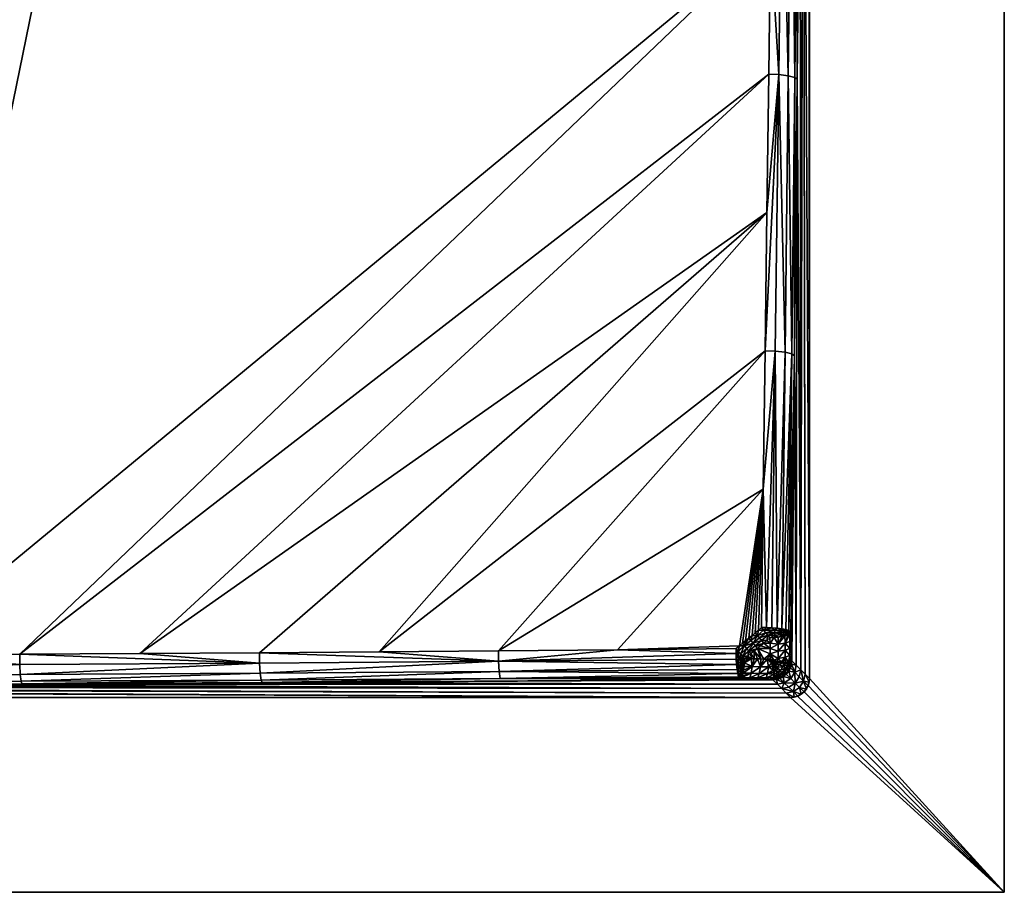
# Model space of a CAD drawing. Header units: millimetres. Extents: x -305 to 305, y -305 to 305.
# Tile 10 of 16: x 175 to 305, y -305 to -189. Entities that reach past the tile are written whole.
import ezdxf

# ---------------------------------------------------------------- set-up
doc = ezdxf.new("R2010")
doc.units = ezdxf.units.MM
doc.header["$MEASUREMENT"] = 0
doc.layers.add('Default', color=7, linetype='Continuous', true_color=0x000000)

msp = doc.modelspace()

# ---------------------------------------------------------------- linework, layer by layer
at = {"layer": 'Default', "color": 18, "true_color": 0x000000}
for points in [[(305.03, 305.49, 29.84), (-304.97, 305.49, 29.84), (-304.97, -304.51, 29.84), (305.03, -304.51, 29.84)], [(279.33, -276.31, 19.84), (279.33, 277.29, 19.84), (305.03, 305.49, 19.84), (305.03, -304.51, 19.84)], [(305.03, -304.51, 29.84), (305.03, -304.51, 19.84), (305.03, 305.49, 19.84), (305.03, 305.49, 29.84)], [(279.33, -276.31, 14.84), (278.48, -122.64, 0.54), (279.07, 277.03, 10.47)], [(279.33, -276.31, 14.84), (279.07, 277.03, 10.47), (279.33, 277.29, 14.84)], [(279.33, -276.31, 14.84), (279.33, 277.29, 14.84), (279.33, 277.29, 16.07)], [(279.33, -276.31, 14.84), (279.33, 277.29, 16.07), (279.33, -276.31, 16.09)], [(279.33, 277.29, 17.33), (279.33, -276.31, 16.09), (279.33, 277.29, 16.07)], [(279.33, -276.31, 17.34), (279.33, -276.31, 16.09), (279.33, 277.29, 17.33)], [(279.33, -276.31, 19.84), (279.33, 277.29, 18.58), (279.33, 277.29, 19.84)], [(279.33, -276.31, 17.34), (279.33, 277.29, 18.58), (279.33, -276.31, 18.58)], [(279.33, -276.31, 19.84), (279.33, -276.31, 18.58), (279.33, 277.29, 18.58)], [(279.33, 277.29, 17.33), (279.33, 277.29, 18.58), (279.33, -276.31, 17.34)], [(278.75, -275.73, 5.09), (278.48, -123.48, 0.51), (278.48, -122.64, 0.54)], [(279.33, -276.31, 14.84), (278.75, -275.73, 5.09), (278.48, -122.64, 0.54)], [(278.09, -160.79, -6), (278.47, -124.32, 0.4), (278.16, -275.15, -4.73)], [(278.75, -275.73, 5.09), (278.16, -275.15, -4.73), (278.47, -124.32, 0.4)], [(278.48, -123.48, 0.51), (278.75, -275.73, 5.09), (278.47, -124.32, 0.4)], [(138.11, -158.8, -15.12), (206.83, -138.16, -8.73), (144.18, -191.95, -7.17)], [(206.83, -138.16, -8.73), (160.66, -182.32, -6.67), (144.18, -191.95, -7.17)], [(275.71, -160.16, -8.65), (275.26, -196.64, -15.04), (274.18, -178.36, -11.96)], [(276.52, -196.79, -14.45), (275.26, -196.64, -15.04), (275.71, -160.16, -8.65)], [(275.71, -160.16, -8.65), (276.94, -160.31, -8.05), (276.52, -196.79, -14.45)], [(277.39, -197.02, -13.47), (276.52, -196.79, -14.45), (276.94, -160.31, -8.05)], [(276.94, -160.31, -8.05), (277.78, -160.54, -7.08), (277.39, -197.02, -13.47)], [(277.71, -197.27, -12.37), (277.39, -197.02, -13.47), (277.78, -160.54, -7.08)], [(277.78, -160.54, -7.08), (278.09, -160.79, -6), (277.71, -197.27, -12.37)], [(278.16, -275.15, -4.73), (277.71, -197.27, -12.37), (278.09, -160.79, -6)], [(163.66, -182.24, -6.51), (179.79, -173.04, -5.99), (159.27, -273.2, -17.13)], [(159.27, -273.2, -17.13), (179.79, -173.04, -5.99), (274.18, -178.36, -11.96)], [(159.27, -273.2, -17.13), (274.18, -178.36, -11.96), (175.11, -273.11, -18.24)], [(274.18, -178.36, -11.96), (273.94, -196.6, -15.14), (175.11, -273.11, -18.24)], [(274.18, -178.36, -11.96), (275.26, -196.64, -15.04), (273.94, -196.6, -15.14)], [(273.94, -196.6, -15.14), (190.93, -273.02, -19.46), (175.11, -273.11, -18.24)], [(273.71, -214.85, -18.31), (190.93, -273.02, -19.46), (273.94, -196.6, -15.14)], [(273.47, -233.09, -21.48), (273.71, -214.85, -18.31), (275.26, -196.64, -15.04)], [(275.26, -196.64, -15.04), (274.8, -233.12, -21.4), (273.47, -233.09, -21.48)], [(273.94, -196.6, -15.14), (275.26, -196.64, -15.04), (273.71, -214.85, -18.31)], [(276.1, -233.27, -20.82), (274.8, -233.12, -21.4), (275.26, -196.64, -15.04)], [(275.26, -196.64, -15.04), (276.52, -196.79, -14.45), (276.1, -233.27, -20.82)], [(277, -233.5, -19.83), (276.1, -233.27, -20.82), (276.52, -196.79, -14.45)], [(276.52, -196.79, -14.45), (277.39, -197.02, -13.47), (277, -233.5, -19.83)], [(277.33, -233.76, -18.72), (277, -233.5, -19.83), (277.39, -197.02, -13.47)], [(277.39, -197.02, -13.47), (277.71, -197.27, -12.37), (277.33, -233.76, -18.72)], [(277.33, -233.76, -18.72), (277.71, -197.27, -12.37), (277.58, -274.56, -14.53)], [(277.58, -274.56, -14.53), (277.71, -197.27, -12.37), (278.16, -275.15, -4.73)], [(273.71, -214.85, -18.31), (206.74, -272.91, -20.79), (190.93, -273.02, -19.46)], [(273.71, -214.85, -18.31), (222.52, -272.8, -22.27), (206.74, -272.91, -20.79)], [(222.52, -272.8, -22.27), (273.71, -214.85, -18.31), (273.47, -233.09, -21.48)], [(238.27, -272.67, -23.91), (222.52, -272.8, -22.27), (273.47, -233.09, -21.48)], [(273.23, -251.34, -24.63), (238.27, -272.67, -23.91), (273.47, -233.09, -21.48)], [(273.47, -233.09, -21.48), (274.8, -233.12, -21.4), (273.23, -251.34, -24.63)], [(273.65, -269.59, -27.82), (273.23, -251.34, -24.63), (274.8, -233.12, -21.4)], [(274.35, -269.61, -27.74), (273.65, -269.59, -27.82), (274.8, -233.12, -21.4)], [(275.05, -269.67, -27.52), (274.35, -269.61, -27.74), (274.8, -233.12, -21.4)], [(274.8, -233.12, -21.4), (276.1, -233.27, -20.82), (275.05, -269.67, -27.52)], [(275.05, -269.67, -27.52), (276.1, -233.27, -20.82), (275.69, -269.75, -27.17)], [(275.69, -269.75, -27.17), (276.1, -233.27, -20.82), (277, -233.5, -19.83)], [(277, -233.5, -19.83), (276.22, -269.86, -26.71), (275.69, -269.75, -27.17)], [(277, -233.5, -19.83), (276.61, -269.99, -26.17), (276.22, -269.86, -26.71)], [(276.61, -269.99, -26.17), (277, -233.5, -19.83), (277.33, -233.76, -18.72)], [(277.33, -233.76, -18.72), (276.85, -270.12, -25.6), (276.61, -269.99, -26.17)], [(277.33, -233.76, -18.72), (276.95, -270.25, -25.04), (276.85, -270.12, -25.6)], [(276.95, -270.25, -25.04), (277.33, -233.76, -18.72), (276.96, -271.18, -24.86)], [(276.96, -271.18, -24.86), (277.33, -233.76, -18.72), (276.97, -272.11, -24.69)], [(276.98, -273.04, -24.51), (276.97, -272.11, -24.69), (277.33, -233.76, -18.72)], [(277.33, -233.76, -18.72), (276.99, -273.98, -24.34), (276.98, -273.04, -24.51)], [(277.58, -274.56, -14.53), (276.99, -273.98, -24.34), (277.33, -233.76, -18.72)], [(273.23, -251.34, -24.63), (253.98, -272.52, -25.74), (238.27, -272.67, -23.91)], [(273.23, -251.34, -24.63), (270.07, -272.02, -27.79), (253.98, -272.52, -25.74)], [(273.23, -251.34, -24.63), (270.49, -271.67, -27.79), (270.07, -272.02, -27.79)], [(270.9, -271.32, -27.79), (270.49, -271.67, -27.79), (273.23, -251.34, -24.63)], [(273.23, -251.34, -24.63), (271.32, -270.98, -27.79), (270.9, -271.32, -27.79)], [(271.74, -270.63, -27.79), (271.32, -270.98, -27.79), (273.23, -251.34, -24.63)], [(272.16, -270.28, -27.79), (271.74, -270.63, -27.79), (273.23, -251.34, -24.63)], [(273.23, -251.34, -24.63), (272.58, -269.94, -27.78), (272.16, -270.28, -27.79)], [(272.99, -269.59, -27.78), (272.58, -269.94, -27.78), (273.23, -251.34, -24.63)], [(272.99, -269.59, -27.78), (273.23, -251.34, -24.63), (273.65, -269.59, -27.82)], [(272.44, -270.62, -27.86), (272.16, -270.28, -27.79), (272.58, -269.94, -27.78)], [(272.58, -269.94, -27.78), (273.27, -269.92, -27.86), (272.44, -270.62, -27.86)], [(272.44, -270.62, -27.86), (273.27, -269.92, -27.86), (273.56, -270.27, -27.88)], [(273.27, -269.92, -27.86), (272.58, -269.94, -27.78), (272.99, -269.59, -27.78)], [(273.27, -269.92, -27.86), (272.99, -269.59, -27.78), (273.65, -269.59, -27.82)], [(273.65, -269.59, -27.82), (274.35, -269.61, -27.74), (273.27, -269.92, -27.86)], [(273.27, -269.92, -27.86), (274.35, -269.61, -27.74), (274.75, -269.95, -27.67)], [(273.27, -269.92, -27.86), (274.75, -269.95, -27.67), (273.56, -270.27, -27.88)], [(274.75, -270.27, -27.68), (273.56, -270.27, -27.88), (274.75, -269.95, -27.67)], [(273.84, -270.61, -27.85), (273.56, -270.27, -27.88), (274.75, -270.27, -27.68)], [(274.75, -270.27, -27.68), (274.75, -270.59, -27.67), (273.84, -270.61, -27.85)], [(274.75, -269.95, -27.67), (274.35, -269.61, -27.74), (275.05, -269.67, -27.52)], [(274.75, -269.95, -27.67), (275.05, -269.67, -27.52), (275.88, -270.01, -27.05)], [(274.75, -269.95, -27.67), (275.88, -270.01, -27.05), (275.88, -270.26, -27.06)], [(275.88, -270.26, -27.06), (274.75, -270.27, -27.68), (274.75, -269.95, -27.67)], [(275.88, -270.51, -27.05), (274.75, -270.27, -27.68), (275.88, -270.26, -27.06)], [(274.75, -270.27, -27.68), (275.88, -270.51, -27.05), (274.75, -270.59, -27.67)], [(275.05, -269.67, -27.52), (275.69, -269.75, -27.17), (275.88, -270.01, -27.05)], [(275.88, -270.01, -27.05), (275.69, -269.75, -27.17), (276.22, -269.86, -26.71)], [(275.88, -270.01, -27.05), (276.22, -269.86, -26.71), (276.66, -270.12, -26.1)], [(276.66, -270.26, -26.1), (275.88, -270.26, -27.06), (275.88, -270.01, -27.05)], [(275.88, -270.01, -27.05), (276.66, -270.12, -26.1), (276.66, -270.26, -26.1)], [(276.66, -270.4, -26.1), (275.88, -270.26, -27.06), (276.66, -270.26, -26.1)], [(275.88, -270.26, -27.06), (276.66, -270.4, -26.1), (275.88, -270.51, -27.05)], [(276.61, -269.99, -26.17), (276.66, -270.12, -26.1), (276.22, -269.86, -26.71)], [(276.61, -269.99, -26.17), (276.85, -270.12, -25.6), (276.66, -270.12, -26.1)], [(276.66, -270.12, -26.1), (276.95, -270.25, -25.04), (276.66, -270.26, -26.1)], [(276.66, -270.12, -26.1), (276.85, -270.12, -25.6), (276.95, -270.25, -25.04)], [(276.66, -270.26, -26.1), (276.95, -270.25, -25.04), (276.66, -270.4, -26.1)], [(276.66, -270.4, -26.1), (276.95, -270.25, -25.04), (276.88, -270.36, -25.5)], [(276.95, -270.25, -25.04), (276.96, -271.18, -24.86), (276.88, -270.36, -25.5)], [(270.76, -272.01, -27.86), (270.49, -271.67, -27.79), (270.9, -271.32, -27.79)], [(271.32, -270.98, -27.79), (271.6, -271.31, -27.86), (270.76, -272.01, -27.86)], [(270.76, -272.01, -27.86), (270.9, -271.32, -27.79), (271.32, -270.98, -27.79)], [(270.76, -272.01, -27.86), (271.6, -271.31, -27.86), (271.88, -271.66, -27.88)], [(271.32, -270.98, -27.79), (271.74, -270.63, -27.79), (271.6, -271.31, -27.86)], [(271.74, -270.63, -27.79), (272.44, -270.62, -27.86), (271.6, -271.31, -27.86)], [(271.88, -271.66, -27.88), (271.6, -271.31, -27.86), (272.44, -270.62, -27.86)], [(272.44, -270.62, -27.86), (271.74, -270.63, -27.79), (272.16, -270.28, -27.79)], [(272.44, -270.62, -27.86), (272.72, -270.96, -27.88), (271.88, -271.66, -27.88)], [(271.88, -271.66, -27.88), (272.72, -270.96, -27.88), (273, -271.3, -27.85)], [(273, -271.3, -27.85), (272.16, -272, -27.85), (271.88, -271.66, -27.88)], [(272.16, -272, -27.85), (273, -271.3, -27.85), (273.28, -271.64, -27.77)], [(273.56, -270.27, -27.88), (272.72, -270.96, -27.88), (272.44, -270.62, -27.86)], [(272.72, -270.96, -27.88), (273.56, -270.27, -27.88), (273.84, -270.61, -27.85)], [(273.84, -270.61, -27.85), (273, -271.3, -27.85), (272.72, -270.96, -27.88)], [(273.7, -271.29, -27.77), (273, -271.3, -27.85), (273.84, -270.61, -27.85)], [(273.28, -271.64, -27.77), (273, -271.3, -27.85), (273.7, -271.29, -27.77)], [(273.7, -271.29, -27.77), (274.12, -271.64, -27.64), (273.28, -271.64, -27.77)], [(273.84, -270.61, -27.85), (274.11, -270.94, -27.77), (273.7, -271.29, -27.77)], [(274.12, -271.64, -27.64), (273.7, -271.29, -27.77), (274.11, -270.94, -27.77)], [(274.11, -270.94, -27.77), (273.84, -270.61, -27.85), (274.75, -270.59, -27.67)], [(274.75, -270.59, -27.67), (274.64, -270.91, -27.66), (274.11, -270.94, -27.77)], [(274.11, -270.94, -27.77), (274.64, -270.91, -27.66), (274.12, -271.64, -27.64)], [(275.18, -271.79, -27.28), (274.12, -271.64, -27.64), (274.64, -270.91, -27.66)], [(275.17, -270.86, -27.46), (274.64, -270.91, -27.66), (274.75, -270.59, -27.67)], [(275.18, -271.79, -27.28), (274.64, -270.91, -27.66), (275.17, -270.86, -27.46)], [(275.17, -270.86, -27.46), (274.75, -270.59, -27.67), (275.88, -270.51, -27.05)], [(275.17, -270.86, -27.46), (275.88, -270.51, -27.05), (275.66, -270.78, -27.18)], [(275.18, -271.79, -27.28), (275.17, -270.86, -27.46), (275.66, -270.78, -27.18)], [(275.18, -271.79, -27.28), (275.66, -270.78, -27.18), (276.09, -270.69, -26.83)], [(276.09, -270.69, -26.83), (276.1, -271.63, -26.66), (275.18, -271.79, -27.28)], [(276.09, -270.69, -26.83), (275.66, -270.78, -27.18), (275.88, -270.51, -27.05)], [(276.45, -270.59, -26.42), (275.88, -270.51, -27.05), (276.66, -270.4, -26.1)], [(275.88, -270.51, -27.05), (276.45, -270.59, -26.42), (276.09, -270.69, -26.83)], [(276.45, -270.59, -26.42), (276.1, -271.63, -26.66), (276.09, -270.69, -26.83)], [(276.71, -270.48, -25.97), (276.72, -271.41, -25.79), (276.1, -271.63, -26.66)], [(276.1, -271.63, -26.66), (276.45, -270.59, -26.42), (276.71, -270.48, -25.97)], [(276.1, -271.63, -26.66), (276.72, -271.41, -25.79), (276.73, -272.34, -25.62)], [(276.71, -270.48, -25.97), (276.45, -270.59, -26.42), (276.66, -270.4, -26.1)], [(276.66, -270.4, -26.1), (276.88, -270.36, -25.5), (276.71, -270.48, -25.97)], [(276.71, -270.48, -25.97), (276.88, -270.36, -25.5), (276.72, -271.41, -25.79)], [(276.88, -270.36, -25.5), (276.96, -271.18, -24.86), (276.72, -271.41, -25.79)], [(276.73, -272.34, -25.62), (276.72, -271.41, -25.79), (276.96, -271.18, -24.86)], [(276.96, -271.18, -24.86), (276.97, -272.11, -24.69), (276.73, -272.34, -25.62)], [(206.74, -272.91, -20.79), (222.52, -272.8, -22.27), (238.28, -274.03, -23.87)], [(238.28, -274.03, -23.87), (222.52, -272.8, -22.27), (238.27, -272.67, -23.91)], [(238.27, -272.67, -23.91), (253.98, -272.52, -25.74), (238.28, -274.03, -23.87)], [(253.98, -272.52, -25.74), (269.64, -273.03, -27.84), (238.28, -274.03, -23.87)], [(270.07, -272.02, -27.79), (269.65, -272.37, -27.79), (253.98, -272.52, -25.74)], [(269.64, -273.03, -27.84), (253.98, -272.52, -25.74), (269.65, -272.37, -27.79)], [(269.65, -272.37, -27.79), (269.92, -272.7, -27.86), (269.64, -273.03, -27.84)], [(269.64, -273.03, -27.84), (269.92, -272.7, -27.86), (269.66, -273.75, -27.78)], [(269.92, -272.7, -27.86), (269.65, -272.37, -27.79), (270.07, -272.02, -27.79)], [(269.92, -272.7, -27.86), (269.92, -274.22, -27.68), (269.66, -273.75, -27.78)], [(270.76, -272.01, -27.86), (269.92, -272.7, -27.86), (270.07, -272.02, -27.79)], [(270.21, -273.04, -27.88), (269.92, -272.7, -27.86), (270.76, -272.01, -27.86)], [(269.92, -272.7, -27.86), (270.21, -273.04, -27.88), (269.92, -274.22, -27.68)], [(270.07, -272.02, -27.79), (270.49, -271.67, -27.79), (270.76, -272.01, -27.86)], [(270.76, -272.01, -27.86), (271.05, -272.35, -27.88), (270.21, -273.04, -27.88)], [(270.49, -273.38, -27.85), (270.21, -273.04, -27.88), (271.05, -272.35, -27.88)], [(271.05, -272.35, -27.88), (271.33, -272.69, -27.85), (270.49, -273.38, -27.85)], [(271.33, -272.69, -27.85), (271.18, -273.37, -27.77), (270.49, -273.38, -27.85)], [(271.88, -271.66, -27.88), (271.05, -272.35, -27.88), (270.76, -272.01, -27.86)], [(271.33, -272.69, -27.85), (271.05, -272.35, -27.88), (271.88, -271.66, -27.88)], [(271.18, -273.37, -27.77), (271.33, -272.69, -27.85), (271.6, -273.02, -27.77)], [(271.88, -271.66, -27.88), (272.16, -272, -27.85), (271.33, -272.69, -27.85)], [(271.33, -272.69, -27.85), (272.16, -272, -27.85), (272.44, -272.33, -27.77)], [(272.44, -272.33, -27.77), (272.02, -272.68, -27.77), (271.33, -272.69, -27.85)], [(271.6, -273.02, -27.77), (271.33, -272.69, -27.85), (272.02, -272.68, -27.77)], [(271.6, -273.02, -27.77), (272.02, -272.68, -27.77), (272.03, -273.73, -27.58)], [(272.02, -272.68, -27.77), (272.44, -272.33, -27.77), (272.88, -273.73, -27.44)], [(272.88, -273.73, -27.44), (272.45, -273.73, -27.51), (272.02, -272.68, -27.77)], [(272.03, -273.73, -27.58), (272.02, -272.68, -27.77), (272.45, -273.73, -27.51)], [(273.28, -271.64, -27.77), (272.86, -271.98, -27.77), (272.16, -272, -27.85)], [(272.44, -272.33, -27.77), (272.16, -272, -27.85), (272.86, -271.98, -27.77)], [(274.13, -272.34, -27.51), (272.44, -272.33, -27.77), (272.86, -271.98, -27.77)], [(274.14, -273.05, -27.38), (272.44, -272.33, -27.77), (274.13, -272.34, -27.51)], [(274.14, -273.05, -27.38), (273.3, -273.74, -27.38), (272.44, -272.33, -27.77)], [(272.88, -273.73, -27.44), (272.44, -272.33, -27.77), (273.3, -273.74, -27.38)], [(272.86, -271.98, -27.77), (273.28, -271.64, -27.77), (274.13, -272.34, -27.51)], [(274.13, -272.34, -27.51), (273.28, -271.64, -27.77), (274.12, -271.64, -27.64)], [(275.18, -271.79, -27.28), (274.13, -272.34, -27.51), (274.12, -271.64, -27.64)], [(274.13, -272.34, -27.51), (275.18, -271.79, -27.28), (275.19, -272.72, -27.11)], [(275.19, -272.72, -27.11), (274.14, -273.05, -27.38), (274.13, -272.34, -27.51)], [(274.14, -273.05, -27.38), (275.19, -272.72, -27.11), (275.2, -273.65, -26.94)], [(275.19, -272.72, -27.11), (275.18, -271.79, -27.28), (276.1, -271.63, -26.66)], [(276.1, -271.63, -26.66), (276.11, -272.56, -26.48), (275.19, -272.72, -27.11)], [(275.2, -273.65, -26.94), (275.19, -272.72, -27.11), (276.11, -272.56, -26.48)], [(276.11, -272.56, -26.48), (276.12, -273.49, -26.31), (275.2, -273.65, -26.94)], [(276.73, -272.34, -25.62), (276.11, -272.56, -26.48), (276.1, -271.63, -26.66)], [(276.11, -272.56, -26.48), (276.73, -272.34, -25.62), (276.74, -273.27, -25.44)], [(276.74, -273.27, -25.44), (276.12, -273.49, -26.31), (276.11, -272.56, -26.48)], [(276.73, -272.34, -25.62), (276.97, -272.11, -24.69), (276.98, -273.04, -24.51)], [(276.98, -273.04, -24.51), (276.74, -273.27, -25.44), (276.73, -272.34, -25.62)], [(175.12, -274.45, -18.17), (143.44, -274.61, -16.04), (159.27, -273.2, -17.13)], [(159.27, -273.2, -17.13), (175.11, -273.11, -18.24), (175.12, -274.45, -18.17)], [(175.11, -273.11, -18.24), (190.93, -273.02, -19.46), (206.75, -274.27, -20.74)], [(206.75, -274.27, -20.74), (175.12, -274.45, -18.17), (175.11, -273.11, -18.24)], [(206.75, -274.27, -20.74), (190.93, -273.02, -19.46), (206.74, -272.91, -20.79)], [(238.28, -274.03, -23.87), (206.75, -274.27, -20.74), (206.74, -272.91, -20.79)], [(206.83, -275.59, -20.16), (206.75, -274.27, -20.74), (238.28, -274.03, -23.87)], [(238.28, -274.03, -23.87), (238.37, -275.38, -23.3), (206.83, -275.59, -20.16)], [(269.64, -273.03, -27.84), (269.66, -273.75, -27.78), (238.28, -274.03, -23.87)], [(238.28, -274.03, -23.87), (269.66, -273.75, -27.78), (269.71, -274.46, -27.57)], [(269.71, -274.46, -27.57), (238.37, -275.38, -23.3), (238.28, -274.03, -23.87)], [(269.66, -273.75, -27.78), (269.92, -274.22, -27.68), (269.71, -274.46, -27.57)], [(269.92, -274.22, -27.68), (270.21, -273.04, -27.88), (270.2, -274.23, -27.69)], [(270.21, -273.04, -27.88), (270.49, -273.38, -27.85), (270.2, -274.23, -27.69)], [(270.48, -274.22, -27.68), (270.2, -274.23, -27.69), (270.49, -273.38, -27.85)], [(270.49, -273.38, -27.85), (270.76, -273.72, -27.77), (270.48, -274.22, -27.68)], [(270.48, -274.22, -27.68), (270.76, -273.72, -27.77), (270.73, -274.23, -27.64)], [(271.18, -273.37, -27.77), (270.76, -273.72, -27.77), (270.49, -273.38, -27.85)], [(270.73, -274.23, -27.64), (271.19, -273.72, -27.71), (271.61, -273.72, -27.64)], [(270.76, -273.72, -27.77), (271.19, -273.72, -27.71), (270.73, -274.23, -27.64)], [(271.61, -273.72, -27.64), (271.76, -274.74, -27.27), (270.73, -274.23, -27.64)], [(271.19, -273.72, -27.71), (270.76, -273.72, -27.77), (271.18, -273.37, -27.77)], [(271.61, -273.72, -27.64), (271.18, -273.37, -27.77), (271.6, -273.02, -27.77)], [(271.19, -273.72, -27.71), (271.18, -273.37, -27.77), (271.61, -273.72, -27.64)], [(271.6, -273.02, -27.77), (272.03, -273.73, -27.58), (271.61, -273.72, -27.64)], [(271.76, -274.74, -27.27), (271.61, -273.72, -27.64), (272.03, -273.73, -27.58)], [(271.76, -274.74, -27.27), (272.03, -273.73, -27.58), (272.45, -273.73, -27.51)], [(272.45, -273.73, -27.51), (272.84, -274.75, -27.1), (271.76, -274.74, -27.27)], [(272.88, -273.73, -27.44), (272.84, -274.75, -27.1), (272.45, -273.73, -27.51)], [(273.3, -273.74, -27.38), (272.84, -274.75, -27.1), (272.88, -273.73, -27.44)], [(273.72, -273.74, -27.31), (273.92, -274.76, -26.94), (272.84, -274.75, -27.1)], [(272.84, -274.75, -27.1), (273.3, -273.74, -27.38), (273.72, -273.74, -27.31)], [(273.72, -273.74, -27.31), (273.3, -273.74, -27.38), (274.14, -273.05, -27.38)], [(274.14, -273.75, -27.25), (273.72, -273.74, -27.31), (274.14, -273.05, -27.38)], [(273.92, -274.76, -26.94), (273.72, -273.74, -27.31), (274.3, -274.23, -27.1)], [(273.72, -273.74, -27.31), (274.14, -273.75, -27.25), (274.15, -273.76, -27.24)], [(273.72, -273.74, -27.31), (274.15, -273.76, -27.24), (274.3, -274.23, -27.1)], [(274.14, -273.75, -27.25), (274.14, -273.05, -27.38), (274.16, -273.75, -27.24)], [(274.14, -273.05, -27.38), (274.63, -273.89, -27.11), (274.16, -273.75, -27.24)], [(274.63, -273.89, -27.11), (274.14, -273.05, -27.38), (275.2, -273.65, -26.94)], [(274.16, -273.75, -27.24), (274.14, -273.75, -27.25), (274.16, -273.75, -27.24)], [(274.15, -273.76, -27.24), (274.14, -273.75, -27.25), (274.15, -273.76, -27.24)], [(274.15, -273.76, -27.24), (274.14, -273.75, -27.25), (274.15, -273.76, -27.24)], [(274.15, -273.76, -27.24), (274.15, -273.76, -27.24), (274.14, -273.75, -27.25)], [(274.16, -273.75, -27.24), (274.14, -273.75, -27.25), (274.16, -273.75, -27.24)], [(274.15, -273.76, -27.24), (274.14, -273.75, -27.25), (274.16, -273.75, -27.24)], [(274.15, -273.76, -27.24), (274.16, -273.75, -27.24), (274.54, -273.99, -27.12)], [(274.44, -274.09, -27.11), (274.37, -274.16, -27.11), (274.15, -273.76, -27.24)], [(274.15, -273.76, -27.24), (274.15, -273.76, -27.24), (274.44, -274.09, -27.11)], [(274.15, -273.76, -27.24), (274.3, -274.23, -27.1), (274.15, -273.76, -27.24)], [(274.37, -274.16, -27.11), (274.15, -273.76, -27.24), (274.15, -273.76, -27.24)], [(274.15, -273.76, -27.24), (274.37, -274.16, -27.11), (274.3, -274.23, -27.1)], [(274.54, -273.99, -27.12), (274.44, -274.09, -27.11), (274.15, -273.76, -27.24)], [(274.54, -273.99, -27.12), (274.16, -273.75, -27.24), (274.16, -273.75, -27.24)], [(274.16, -273.75, -27.24), (274.16, -273.75, -27.24), (274.63, -273.89, -27.11)], [(274.54, -273.99, -27.12), (274.16, -273.75, -27.24), (274.63, -273.89, -27.11)], [(274.43, -274.71, -26.88), (274.3, -274.23, -27.1), (274.37, -274.16, -27.11)], [(274.59, -274.58, -26.91), (274.37, -274.16, -27.11), (274.44, -274.09, -27.11)], [(274.37, -274.16, -27.11), (274.59, -274.58, -26.91), (274.43, -274.71, -26.88)], [(274.44, -274.09, -27.11), (274.54, -273.99, -27.12), (274.93, -274.23, -26.94)], [(274.44, -274.09, -27.11), (274.74, -274.43, -26.93), (274.59, -274.58, -26.91)], [(274.93, -274.23, -26.94), (274.74, -274.43, -26.93), (274.44, -274.09, -27.11)], [(274.54, -273.99, -27.12), (274.63, -273.89, -27.11), (275.12, -274.02, -26.91)], [(275.12, -274.02, -26.91), (274.93, -274.23, -26.94), (274.54, -273.99, -27.12)], [(274.63, -273.89, -27.11), (275.2, -273.65, -26.94), (275.12, -274.02, -26.91)], [(274.93, -274.23, -26.94), (275.12, -274.02, -26.91), (275.63, -274.13, -26.6)], [(275.63, -274.13, -26.6), (275.36, -274.48, -26.67), (274.93, -274.23, -26.94)], [(275.12, -274.02, -26.91), (275.2, -273.65, -26.94), (275.63, -274.13, -26.6)], [(276.12, -273.49, -26.31), (275.63, -274.13, -26.6), (275.2, -273.65, -26.94)], [(275.36, -274.48, -26.67), (275.63, -274.13, -26.6), (275.91, -274.17, -26.38)], [(275.63, -274.13, -26.6), (276.12, -273.49, -26.31), (275.91, -274.17, -26.38)], [(276.21, -274.18, -26.09), (275.91, -274.17, -26.38), (276.12, -273.49, -26.31)], [(276.74, -273.27, -25.44), (276.55, -274.17, -25.66), (276.12, -273.49, -26.31)], [(276.12, -273.49, -26.31), (276.55, -274.17, -25.66), (276.21, -274.18, -26.09)], [(276.74, -274.14, -25.32), (276.66, -274.45, -25.39), (276.45, -274.43, -25.73)], [(276.45, -274.43, -25.73), (276.55, -274.17, -25.66), (276.74, -274.14, -25.32)], [(276.55, -274.17, -25.66), (276.74, -273.27, -25.44), (276.74, -274.14, -25.32)], [(276.86, -274.52, -24.79), (276.66, -274.45, -25.39), (276.93, -274.05, -24.77)], [(276.93, -274.05, -24.77), (276.66, -274.45, -25.39), (276.74, -274.14, -25.32)], [(276.93, -274.05, -24.77), (276.74, -273.27, -25.44), (276.98, -273.04, -24.51)], [(276.74, -273.27, -25.44), (276.93, -274.05, -24.77), (276.74, -274.14, -25.32)], [(276.79, -274.84, -24.68), (276.86, -274.52, -24.79), (276.93, -274.05, -24.77)], [(276.93, -274.05, -24.77), (276.82, -274.82, -24.57), (276.79, -274.84, -24.68)], [(276.82, -274.82, -24.57), (276.99, -273.98, -24.34), (276.84, -274.81, -24.46)], [(276.93, -274.05, -24.77), (276.99, -273.98, -24.34), (276.82, -274.82, -24.57)], [(276.95, -274.43, -24.36), (276.84, -274.81, -24.46), (276.99, -273.98, -24.34)], [(276.93, -274.05, -24.77), (276.98, -273.04, -24.51), (276.99, -273.98, -24.34)], [(277.58, -274.56, -14.53), (276.95, -274.43, -24.36), (276.99, -273.98, -24.34)], [(143.49, -275.91, -15.45), (143.44, -274.61, -16.04), (175.12, -274.45, -18.17)], [(175.12, -274.45, -18.17), (175.18, -275.76, -17.59), (143.49, -275.91, -15.45)], [(175.18, -275.76, -17.59), (175.12, -274.45, -18.17), (206.75, -274.27, -20.74)], [(206.75, -274.27, -20.74), (206.83, -275.59, -20.16), (175.18, -275.76, -17.59)], [(206.95, -276.51, -19.15), (206.83, -275.59, -20.16), (238.37, -275.38, -23.3)], [(238.37, -275.38, -23.3), (238.52, -276.32, -22.28), (206.95, -276.51, -19.15)], [(238.37, -275.38, -23.3), (269.71, -274.46, -27.57), (269.78, -275.12, -27.22)], [(238.37, -275.38, -23.3), (269.78, -275.12, -27.22), (269.87, -275.67, -26.75)], [(269.87, -275.67, -26.75), (238.52, -276.32, -22.28), (238.37, -275.38, -23.3)], [(269.78, -275.12, -27.22), (269.71, -274.46, -27.57), (269.92, -274.22, -27.68)], [(269.92, -275.35, -27.06), (269.78, -275.12, -27.22), (269.92, -274.22, -27.68)], [(269.78, -275.12, -27.22), (269.92, -275.35, -27.06), (269.87, -275.67, -26.75)], [(269.97, -276.08, -26.2), (269.87, -275.67, -26.75), (269.92, -275.35, -27.06)], [(270.2, -275.36, -27.07), (269.92, -275.35, -27.06), (269.92, -274.22, -27.68)], [(269.92, -274.22, -27.68), (270.2, -274.23, -27.69), (270.2, -275.36, -27.07)], [(269.92, -275.35, -27.06), (270.2, -275.36, -27.07), (269.97, -276.08, -26.2)], [(270.2, -275.36, -27.07), (270.2, -276.14, -26.11), (269.97, -276.08, -26.2)], [(270.48, -274.22, -27.68), (270.48, -275.35, -27.06), (270.2, -275.36, -27.07)], [(270.2, -275.36, -27.07), (270.2, -274.23, -27.69), (270.48, -274.22, -27.68)], [(270.46, -275.95, -26.4), (270.2, -275.36, -27.07), (270.48, -275.35, -27.06)], [(270.46, -275.95, -26.4), (270.2, -276.14, -26.11), (270.2, -275.36, -27.07)], [(270.55, -275.61, -26.81), (270.46, -275.95, -26.4), (270.48, -275.35, -27.06)], [(270.62, -275.2, -27.16), (270.48, -275.35, -27.06), (270.48, -274.22, -27.68)], [(270.48, -274.22, -27.68), (270.69, -274.73, -27.44), (270.62, -275.2, -27.16)], [(270.69, -274.73, -27.44), (270.48, -274.22, -27.68), (270.73, -274.23, -27.64)], [(270.55, -275.61, -26.81), (270.48, -275.35, -27.06), (270.62, -275.2, -27.16)], [(271.76, -274.74, -27.27), (271.63, -275.62, -26.64), (270.55, -275.61, -26.81)], [(270.55, -275.61, -26.81), (270.62, -275.2, -27.16), (271.76, -274.74, -27.27)], [(270.62, -275.2, -27.16), (270.69, -274.73, -27.44), (271.76, -274.74, -27.27)], [(270.69, -274.73, -27.44), (270.73, -274.23, -27.64), (271.76, -274.74, -27.27)], [(271.63, -275.62, -26.64), (271.76, -274.74, -27.27), (272.84, -274.75, -27.1)], [(272.84, -274.75, -27.1), (272.7, -275.63, -26.47), (271.63, -275.62, -26.64)], [(272.7, -275.63, -26.47), (272.84, -274.75, -27.1), (273.92, -274.76, -26.94)], [(273.92, -274.76, -26.94), (273.78, -275.64, -26.3), (272.7, -275.63, -26.47)], [(273.78, -275.64, -26.3), (273.92, -274.76, -26.94), (274.54, -275.23, -26.55)], [(274.54, -275.23, -26.55), (274.59, -275.5, -26.32), (273.78, -275.64, -26.3)], [(274.3, -274.23, -27.1), (274.43, -274.71, -26.88), (273.92, -274.76, -26.94)], [(273.92, -274.76, -26.94), (274.43, -274.71, -26.88), (274.54, -275.23, -26.55)], [(274.54, -275.23, -26.55), (274.43, -274.71, -26.88), (274.59, -274.58, -26.91)], [(274.59, -274.58, -26.91), (274.8, -275.03, -26.63), (274.54, -275.23, -26.55)], [(274.8, -275.03, -26.63), (274.59, -275.5, -26.32), (274.54, -275.23, -26.55)], [(274.8, -275.03, -26.63), (274.59, -274.58, -26.91), (274.74, -274.43, -26.93)], [(274.62, -275.8, -26), (274.59, -275.5, -26.32), (274.8, -275.03, -26.63)], [(274.8, -275.03, -26.63), (275.03, -275.56, -26.15), (274.62, -275.8, -26)], [(274.74, -274.43, -26.93), (274.93, -274.23, -26.94), (275.36, -274.48, -26.67)], [(275.36, -274.48, -26.67), (275.05, -274.8, -26.67), (274.74, -274.43, -26.93)], [(274.74, -274.43, -26.93), (275.05, -274.8, -26.67), (274.8, -275.03, -26.63)], [(275.03, -275.56, -26.15), (274.8, -275.03, -26.63), (275.05, -274.8, -26.67)], [(275.05, -274.8, -26.67), (275.42, -275.25, -26.24), (275.03, -275.56, -26.15)], [(275.15, -275.9, -25.7), (275.03, -275.56, -26.15), (275.42, -275.25, -26.24)], [(275.05, -274.8, -26.67), (275.36, -274.48, -26.67), (275.87, -274.75, -26.23)], [(275.87, -274.75, -26.23), (275.42, -275.25, -26.24), (275.05, -274.8, -26.67)], [(275.42, -275.25, -26.24), (275.66, -275.54, -25.81), (275.15, -275.9, -25.7)], [(275.87, -274.75, -26.23), (275.36, -274.48, -26.67), (275.91, -274.17, -26.38)], [(275.42, -275.25, -26.24), (275.87, -274.75, -26.23), (276.2, -274.91, -25.82)], [(276.2, -274.91, -25.82), (275.66, -275.54, -25.81), (275.42, -275.25, -26.24)], [(275.66, -275.54, -25.81), (276.2, -274.91, -25.82), (276.41, -275.01, -25.46)], [(276.41, -275.01, -25.46), (275.8, -275.73, -25.43), (275.66, -275.54, -25.81)], [(276.41, -275.01, -25.46), (276.48, -275.39, -24.75), (275.8, -275.73, -25.43)], [(276.48, -275.39, -24.75), (276.18, -275.75, -24.71), (275.8, -275.73, -25.43)], [(275.87, -274.75, -26.23), (275.91, -274.17, -26.38), (276.21, -274.18, -26.09)], [(275.87, -274.75, -26.23), (276.21, -274.18, -26.09), (276.45, -274.43, -25.73)], [(275.87, -274.75, -26.23), (276.45, -274.43, -25.73), (276.2, -274.91, -25.82)], [(276.18, -275.75, -24.71), (276.48, -275.39, -24.75), (276.39, -275.55, -24.65)], [(276.2, -274.91, -25.82), (276.45, -274.43, -25.73), (276.66, -274.45, -25.39)], [(276.66, -274.45, -25.39), (276.41, -275.01, -25.46), (276.2, -274.91, -25.82)], [(276.55, -274.17, -25.66), (276.45, -274.43, -25.73), (276.21, -274.18, -26.09)], [(276.58, -275.34, -24.39), (276.84, -276.32, -14.68), (276.26, -275.74, -24.4)], [(276.43, -275.53, -24.47), (276.58, -275.34, -24.39), (276.26, -275.74, -24.4)], [(276.41, -275.54, -24.56), (276.39, -275.55, -24.65), (276.79, -274.84, -24.68)], [(276.71, -274.97, -24.78), (276.79, -274.84, -24.68), (276.39, -275.55, -24.65)], [(276.39, -275.55, -24.65), (276.48, -275.39, -24.75), (276.71, -274.97, -24.78)], [(276.41, -275.01, -25.46), (276.66, -274.45, -25.39), (276.71, -274.97, -24.78)], [(276.43, -275.53, -24.47), (276.41, -275.54, -24.56), (276.82, -274.82, -24.57)], [(276.79, -274.84, -24.68), (276.82, -274.82, -24.57), (276.41, -275.54, -24.56)], [(276.71, -274.97, -24.78), (276.48, -275.39, -24.75), (276.41, -275.01, -25.46)], [(276.84, -274.81, -24.46), (276.58, -275.34, -24.39), (276.43, -275.53, -24.47)], [(276.82, -274.82, -24.57), (276.84, -274.81, -24.46), (276.43, -275.53, -24.47)], [(276.58, -275.34, -24.39), (276.84, -274.81, -24.46), (276.81, -274.89, -24.38)], [(277.39, -275.48, -14.64), (276.58, -275.34, -24.39), (276.81, -274.89, -24.38)], [(277.39, -275.48, -14.64), (276.84, -276.32, -14.68), (276.58, -275.34, -24.39)], [(276.86, -274.52, -24.79), (276.71, -274.97, -24.78), (276.66, -274.45, -25.39)], [(276.71, -274.97, -24.78), (276.86, -274.52, -24.79), (276.79, -274.84, -24.68)], [(277.39, -275.48, -14.64), (276.81, -274.89, -24.38), (276.95, -274.43, -24.36)], [(276.84, -274.81, -24.46), (276.95, -274.43, -24.36), (276.81, -274.89, -24.38)], [(277.58, -274.56, -14.53), (277.39, -275.48, -14.64), (276.95, -274.43, -24.36)], [(277.39, -275.48, -14.64), (277.58, -274.56, -14.53), (278.16, -275.15, -4.73)], [(278.16, -275.15, -4.73), (277.98, -276.09, -4.7), (277.39, -275.48, -14.64)], [(278.55, -276.68, 5), (277.98, -276.09, -4.7), (278.16, -275.15, -4.73)], [(278.16, -275.15, -4.73), (278.75, -275.73, 5.09), (278.55, -276.68, 5)], [(143.58, -276.8, -14.44), (143.49, -275.91, -15.45), (175.18, -275.76, -17.59)], [(175.18, -275.76, -17.59), (175.28, -276.67, -16.58), (143.58, -276.8, -14.44)], [(143.67, -277.13, -13.31), (143.58, -276.8, -14.44), (175.28, -276.67, -16.58)], [(175.28, -276.67, -16.58), (175.39, -277, -15.44), (143.67, -277.13, -13.31)], [(175.28, -276.67, -16.58), (175.18, -275.76, -17.59), (206.83, -275.59, -20.16)], [(206.83, -275.59, -20.16), (206.95, -276.51, -19.15), (175.28, -276.67, -16.58)], [(175.39, -277, -15.44), (175.28, -276.67, -16.58), (206.95, -276.51, -19.15)], [(206.95, -276.51, -19.15), (207.08, -276.85, -18), (175.39, -277, -15.44)], [(206.95, -276.51, -19.15), (238.52, -276.32, -22.28), (207.08, -276.85, -18)], [(270.18, -276.43, -25.04), (207.08, -276.85, -18), (238.52, -276.32, -22.28)], [(207.08, -276.85, -18), (270.18, -276.43, -25.04), (270.72, -276.44, -24.95)], [(207.08, -276.85, -18), (271.26, -276.44, -24.87), (271.8, -276.45, -24.79)], [(270.72, -276.44, -24.95), (271.26, -276.44, -24.87), (207.08, -276.85, -18)], [(207.08, -276.85, -18), (272.34, -276.45, -24.7), (274.5, -276.47, -24.33)], [(207.08, -276.85, -18), (271.8, -276.45, -24.79), (272.34, -276.45, -24.7)], [(274.5, -276.47, -24.33), (275.08, -277.06, -14.53), (207.08, -276.85, -18)], [(269.87, -275.67, -26.75), (269.97, -276.08, -26.2), (238.52, -276.32, -22.28)], [(238.52, -276.32, -22.28), (269.97, -276.08, -26.2), (270.08, -276.33, -25.61)], [(238.52, -276.32, -22.28), (270.08, -276.33, -25.61), (270.18, -276.43, -25.04)], [(269.97, -276.08, -26.2), (270.2, -276.14, -26.11), (270.08, -276.33, -25.61)], [(270.2, -276.14, -26.11), (270.28, -276.36, -25.5), (270.08, -276.33, -25.61)], [(270.28, -276.36, -25.5), (270.18, -276.43, -25.04), (270.08, -276.33, -25.61)], [(270.28, -276.36, -25.5), (270.72, -276.44, -24.95), (270.18, -276.43, -25.04)], [(270.2, -276.14, -26.11), (270.46, -275.95, -26.4), (270.37, -276.2, -25.96)], [(270.28, -276.36, -25.5), (270.2, -276.14, -26.11), (270.37, -276.2, -25.96)], [(270.28, -276.36, -25.5), (270.37, -276.2, -25.96), (271.45, -276.21, -25.79)], [(270.28, -276.36, -25.5), (271.45, -276.21, -25.79), (270.72, -276.44, -24.95)], [(271.63, -275.62, -26.64), (271.45, -276.21, -25.79), (270.37, -276.2, -25.96)], [(270.37, -276.2, -25.96), (270.46, -275.95, -26.4), (271.63, -275.62, -26.64)], [(270.55, -275.61, -26.81), (271.63, -275.62, -26.64), (270.46, -275.95, -26.4)], [(271.26, -276.44, -24.87), (270.72, -276.44, -24.95), (271.45, -276.21, -25.79)], [(271.8, -276.45, -24.79), (271.26, -276.44, -24.87), (271.45, -276.21, -25.79)], [(271.45, -276.21, -25.79), (271.63, -275.62, -26.64), (272.7, -275.63, -26.47)], [(272.7, -275.63, -26.47), (272.52, -276.22, -25.62), (271.45, -276.21, -25.79)], [(272.52, -276.22, -25.62), (271.8, -276.45, -24.79), (271.45, -276.21, -25.79)], [(272.52, -276.22, -25.62), (272.34, -276.45, -24.7), (271.8, -276.45, -24.79)], [(272.34, -276.45, -24.7), (272.52, -276.22, -25.62), (272.88, -276.46, -24.62)], [(274.5, -276.47, -24.33), (272.34, -276.45, -24.7), (272.88, -276.46, -24.62)], [(272.52, -276.22, -25.62), (272.7, -275.63, -26.47), (273.78, -275.64, -26.3)], [(273.78, -275.64, -26.3), (273.6, -276.23, -25.45), (272.52, -276.22, -25.62)], [(272.52, -276.22, -25.62), (273.6, -276.23, -25.45), (272.88, -276.46, -24.62)], [(273.41, -276.46, -24.53), (272.88, -276.46, -24.62), (273.6, -276.23, -25.45)], [(272.88, -276.46, -24.62), (273.41, -276.46, -24.53), (274.5, -276.47, -24.33)], [(273.6, -276.23, -25.45), (273.95, -276.47, -24.45), (273.41, -276.46, -24.53)], [(274.5, -276.47, -24.33), (273.41, -276.46, -24.53), (273.95, -276.47, -24.45)], [(273.78, -275.64, -26.3), (274.62, -275.8, -26), (273.6, -276.23, -25.45)], [(274.62, -275.8, -26), (274.61, -276.14, -25.5), (273.6, -276.23, -25.45)], [(274.61, -276.14, -25.5), (274.58, -276.32, -25.09), (273.6, -276.23, -25.45)], [(274.58, -276.32, -25.09), (273.95, -276.47, -24.45), (273.6, -276.23, -25.45)], [(273.78, -275.64, -26.3), (274.59, -275.5, -26.32), (274.62, -275.8, -26)], [(274.54, -276.41, -24.78), (273.95, -276.47, -24.45), (274.58, -276.32, -25.09)], [(273.95, -276.47, -24.45), (274.54, -276.41, -24.78), (274.49, -276.47, -24.37)], [(274.49, -276.47, -24.35), (273.95, -276.47, -24.45), (274.49, -276.47, -24.37)], [(273.95, -276.47, -24.45), (274.49, -276.47, -24.35), (274.5, -276.47, -24.33)], [(275.54, -276.22, -24.53), (275.55, -276.22, -24.48), (274.49, -276.47, -24.35)], [(274.5, -276.47, -24.34), (274.49, -276.47, -24.35), (275.55, -276.22, -24.48)], [(275.54, -276.22, -24.53), (274.49, -276.47, -24.37), (274.95, -276.42, -24.47)], [(274.49, -276.47, -24.35), (274.49, -276.47, -24.37), (275.54, -276.22, -24.53)], [(274.95, -276.42, -24.47), (274.49, -276.47, -24.37), (274.54, -276.41, -24.78)], [(275.55, -276.22, -24.48), (275.57, -276.22, -24.43), (274.5, -276.47, -24.34)], [(274.5, -276.47, -24.34), (275.57, -276.22, -24.43), (274.95, -276.43, -24.36)], [(274.5, -276.47, -24.33), (274.95, -276.43, -24.36), (275.08, -277.06, -14.53)], [(274.95, -276.43, -24.36), (274.5, -276.47, -24.33), (274.5, -276.47, -24.34)], [(274.54, -276.41, -24.78), (274.58, -276.32, -25.09), (274.88, -276.25, -25.2)], [(274.54, -276.41, -24.78), (274.88, -276.25, -25.2), (274.95, -276.42, -24.47)], [(274.58, -276.32, -25.09), (274.61, -276.14, -25.5), (274.87, -276.05, -25.6)], [(274.87, -276.05, -25.6), (274.88, -276.25, -25.2), (274.58, -276.32, -25.09)], [(274.87, -276.05, -25.6), (274.61, -276.14, -25.5), (274.62, -275.8, -26)], [(274.62, -275.8, -26), (275.03, -275.56, -26.15), (274.87, -276.05, -25.6)], [(274.87, -276.05, -25.6), (275.03, -275.56, -26.15), (275.15, -275.9, -25.7)], [(274.88, -276.25, -25.2), (274.87, -276.05, -25.6), (275.15, -275.9, -25.7)], [(275.15, -275.9, -25.7), (275.22, -276.11, -25.3), (274.88, -276.25, -25.2)], [(274.88, -276.25, -25.2), (275.22, -276.11, -25.3), (274.95, -276.42, -24.47)], [(274.95, -276.42, -24.47), (275.22, -276.11, -25.3), (275.4, -276.28, -24.56)], [(275.54, -276.22, -24.53), (274.95, -276.42, -24.47), (275.4, -276.28, -24.56)], [(275.57, -276.22, -24.43), (275.41, -276.29, -24.38), (274.95, -276.43, -24.36)], [(276, -276.87, -14.64), (274.95, -276.43, -24.36), (275.41, -276.29, -24.38)], [(274.95, -276.43, -24.36), (276, -276.87, -14.64), (275.08, -277.06, -14.53)], [(275.22, -276.11, -25.3), (275.15, -275.9, -25.7), (275.66, -275.54, -25.81)], [(275.66, -275.54, -25.81), (275.8, -275.73, -25.43), (275.22, -276.11, -25.3)], [(275.8, -275.73, -25.43), (275.81, -276.05, -24.64), (275.22, -276.11, -25.3)], [(275.4, -276.28, -24.56), (275.22, -276.11, -25.3), (275.81, -276.05, -24.64)], [(275.4, -276.28, -24.56), (275.81, -276.05, -24.64), (275.54, -276.22, -24.53)], [(276, -276.87, -14.64), (275.41, -276.29, -24.38), (275.86, -276.06, -24.39)], [(275.41, -276.29, -24.38), (275.57, -276.22, -24.43), (275.86, -276.06, -24.39)], [(275.55, -276.22, -24.48), (275.54, -276.22, -24.53), (276.39, -275.55, -24.65)], [(276.18, -275.75, -24.71), (276.39, -275.55, -24.65), (275.54, -276.22, -24.53)], [(275.54, -276.22, -24.53), (275.81, -276.05, -24.64), (276.18, -275.75, -24.71)], [(275.57, -276.22, -24.43), (275.55, -276.22, -24.48), (276.41, -275.54, -24.56)], [(276.39, -275.55, -24.65), (276.41, -275.54, -24.56), (275.55, -276.22, -24.48)], [(276.41, -275.54, -24.56), (276.43, -275.53, -24.47), (275.57, -276.22, -24.43)], [(276.26, -275.74, -24.4), (275.57, -276.22, -24.43), (276.43, -275.53, -24.47)], [(275.86, -276.06, -24.39), (275.57, -276.22, -24.43), (276.26, -275.74, -24.4)], [(276.18, -275.75, -24.71), (275.81, -276.05, -24.64), (275.8, -275.73, -25.43)], [(276.84, -276.32, -14.68), (275.86, -276.06, -24.39), (276.26, -275.74, -24.4)], [(276, -276.87, -14.64), (275.86, -276.06, -24.39), (276.84, -276.32, -14.68)], [(276, -276.87, -14.64), (276.84, -276.32, -14.68), (277.43, -276.91, -4.69)], [(277.43, -276.91, -4.69), (276.84, -276.32, -14.68), (277.39, -275.48, -14.64)], [(277.39, -275.48, -14.64), (277.98, -276.09, -4.7), (277.43, -276.91, -4.69)], [(277.43, -276.91, -4.69), (277.98, -276.09, -4.7), (278.55, -276.68, 5)], [(278.55, -276.68, 5), (278.01, -277.49, 4.97), (277.43, -276.91, -4.69)], [(278.01, -277.49, 4.97), (278.55, -276.68, 5), (278.91, -277.7, 14.81)], [(278.55, -276.68, 5), (278.75, -275.73, 5.09), (279.28, -276.8, 14.83)], [(278.55, -276.68, 5), (279.28, -276.8, 14.83), (279.14, -277.27, 14.82)], [(279.14, -277.27, 14.82), (278.91, -277.7, 14.81), (278.55, -276.68, 5)], [(278.75, -275.73, 5.09), (279.33, -276.31, 14.84), (279.28, -276.8, 14.83)], [(279.28, -276.8, 14.83), (279.33, -276.31, 16.09), (279.14, -277.26, 16.08)], [(279.14, -277.26, 16.08), (279.33, -276.31, 16.09), (279.33, -276.31, 17.34)], [(279.33, -276.31, 17.34), (279.15, -277.25, 17.32), (279.14, -277.26, 16.08)], [(279.33, -276.31, 19.84), (279.16, -277.23, 19.84), (279.15, -277.24, 18.59)], [(279.15, -277.24, 18.59), (279.15, -277.25, 17.32), (279.33, -276.31, 17.34)], [(279.33, -276.31, 17.34), (279.33, -276.31, 18.58), (279.15, -277.24, 18.59)], [(279.15, -277.24, 18.59), (279.33, -276.31, 18.58), (279.33, -276.31, 19.84)], [(279.33, -276.31, 19.84), (305.03, -304.51, 19.84), (279.16, -277.23, 19.84)], [(279.33, -276.31, 14.84), (279.33, -276.31, 16.09), (279.28, -276.8, 14.83)], [(-15.17, -277.48, -7.46), (276.83, -278.81, 14.84), (-276.77, -278.81, 14.84)], [(276.83, -278.81, 14.84), (-15.17, -277.48, -7.46), (16.56, -277.48, -7.47)], [(276.25, -278.23, 5.09), (16.56, -277.48, -7.47), (48.33, -277.41, -8.63)], [(16.56, -277.48, -7.47), (276.25, -278.23, 5.09), (276.83, -278.81, 14.84)], [(275.67, -277.64, -4.73), (48.33, -277.41, -8.63), (80.14, -277.33, -9.97)], [(275.67, -277.64, -4.73), (276.25, -278.23, 5.09), (48.33, -277.41, -8.63)], [(275.67, -277.64, -4.73), (80.14, -277.33, -9.97), (111.91, -277.24, -11.51)], [(275.67, -277.64, -4.73), (111.91, -277.24, -11.51), (143.67, -277.13, -13.31)], [(143.67, -277.13, -13.31), (175.39, -277, -15.44), (275.08, -277.06, -14.53)], [(275.08, -277.06, -14.53), (275.67, -277.64, -4.73), (143.67, -277.13, -13.31)], [(275.08, -277.06, -14.53), (175.39, -277, -15.44), (207.08, -276.85, -18)], [(275.67, -277.64, -4.73), (275.08, -277.06, -14.53), (276, -276.87, -14.64)], [(276, -276.87, -14.64), (276.61, -277.46, -4.7), (275.67, -277.64, -4.73)], [(275.67, -277.64, -4.73), (276.61, -277.46, -4.7), (277.2, -278.03, 5)], [(277.2, -278.03, 5), (276.25, -278.23, 5.09), (275.67, -277.64, -4.73)], [(277.43, -276.91, -4.69), (276.61, -277.46, -4.7), (276, -276.87, -14.64)], [(277.32, -278.76, 14.83), (276.25, -278.23, 5.09), (277.2, -278.03, 5)], [(277.2, -278.03, 5), (276.61, -277.46, -4.7), (277.43, -276.91, -4.69)], [(277.43, -276.91, -4.69), (278.01, -277.49, 4.97), (277.2, -278.03, 5)], [(278.01, -277.49, 4.97), (278.22, -278.39, 14.81), (277.2, -278.03, 5)], [(277.79, -278.62, 14.82), (277.32, -278.76, 14.83), (277.2, -278.03, 5)], [(277.2, -278.03, 5), (278.22, -278.39, 14.81), (277.79, -278.62, 14.82)], [(278.01, -277.49, 4.97), (278.91, -277.7, 14.81), (278.6, -278.08, 14.81)], [(278.01, -277.49, 4.97), (278.6, -278.08, 14.81), (278.22, -278.39, 14.81)], [(279.15, -277.24, 18.59), (279.16, -277.23, 19.84), (278.6, -278.08, 19.84)], [(278.6, -278.08, 19.84), (279.16, -277.23, 19.84), (305.03, -304.51, 19.84)], [(278.6, -278.08, 17.31), (279.15, -277.25, 17.32), (279.15, -277.24, 18.59)], [(279.15, -277.24, 18.59), (278.6, -278.08, 18.59), (278.6, -278.08, 17.31)], [(278.6, -278.08, 19.84), (278.6, -278.08, 18.59), (279.15, -277.24, 18.59)], [(279.14, -277.26, 16.08), (279.15, -277.25, 17.32), (278.6, -278.08, 17.31)], [(278.6, -278.08, 17.31), (278.6, -278.08, 16.07), (279.14, -277.26, 16.08)], [(278.91, -277.7, 14.81), (279.14, -277.26, 16.08), (278.6, -278.08, 16.07)], [(278.6, -278.08, 16.07), (278.6, -278.08, 14.81), (278.91, -277.7, 14.81)], [(279.14, -277.26, 16.08), (278.91, -277.7, 14.81), (279.14, -277.27, 14.82)], [(279.14, -277.26, 16.08), (279.14, -277.27, 14.82), (279.28, -276.8, 14.83)], [(305.03, -304.51, 19.84), (-304.97, -304.51, 19.84), (-276.77, -278.81, 19.84), (276.83, -278.81, 19.84)], [(276.83, -278.81, 17.34), (-276.77, -278.81, 17.34), (-276.77, -278.81, 16.09)], [(276.83, -278.81, 18.58), (-276.77, -278.81, 18.59), (-276.77, -278.81, 17.34)], [(276.83, -278.81, 19.84), (-276.77, -278.81, 19.84), (-276.77, -278.81, 18.59)], [(276.83, -278.81, 14.84), (-276.77, -278.81, 16.09), (-276.77, -278.81, 14.84)], [(276.83, -278.81, 16.09), (276.83, -278.81, 17.34), (-276.77, -278.81, 16.09)], [(-276.77, -278.81, 18.59), (276.83, -278.81, 18.58), (276.83, -278.81, 19.84)], [(276.83, -278.81, 17.34), (276.83, -278.81, 18.58), (-276.77, -278.81, 17.34)], [(276.83, -278.81, 14.84), (276.83, -278.81, 16.09), (-276.77, -278.81, 16.09)], [(276.25, -278.23, 5.09), (277.32, -278.76, 14.83), (276.83, -278.81, 14.84)], [(276.83, -278.81, 17.34), (276.83, -278.81, 16.09), (277.78, -278.62, 16.08)], [(277.32, -278.76, 14.83), (277.78, -278.62, 16.08), (276.83, -278.81, 16.09)], [(277.78, -278.62, 16.08), (277.77, -278.63, 17.32), (276.83, -278.81, 17.34)], [(276.83, -278.81, 17.34), (277.77, -278.63, 17.32), (277.76, -278.63, 18.59)], [(276.83, -278.81, 19.84), (276.83, -278.81, 18.58), (277.76, -278.63, 18.59)], [(277.76, -278.63, 18.59), (277.75, -278.64, 19.84), (276.83, -278.81, 19.84)], [(277.76, -278.63, 18.59), (276.83, -278.81, 18.58), (276.83, -278.81, 17.34)], [(305.03, -304.51, 19.84), (276.83, -278.81, 19.84), (277.75, -278.64, 19.84)], [(276.83, -278.81, 16.09), (276.83, -278.81, 14.84), (277.32, -278.76, 14.83)], [(277.78, -278.62, 16.08), (277.32, -278.76, 14.83), (277.79, -278.62, 14.82)], [(278.6, -278.08, 19.84), (277.75, -278.64, 19.84), (277.76, -278.63, 18.59)], [(305.03, -304.51, 19.84), (277.75, -278.64, 19.84), (278.6, -278.08, 19.84)], [(278.6, -278.08, 17.31), (278.6, -278.08, 18.59), (277.76, -278.63, 18.59)], [(277.76, -278.63, 18.59), (277.77, -278.63, 17.32), (278.6, -278.08, 17.31)], [(277.76, -278.63, 18.59), (278.6, -278.08, 18.59), (278.6, -278.08, 19.84)], [(278.6, -278.08, 17.31), (277.77, -278.63, 17.32), (277.78, -278.62, 16.08)], [(278.22, -278.39, 14.81), (278.6, -278.08, 16.07), (277.78, -278.62, 16.08)], [(277.78, -278.62, 16.08), (278.6, -278.08, 16.07), (278.6, -278.08, 17.31)], [(277.78, -278.62, 16.08), (277.79, -278.62, 14.82), (278.22, -278.39, 14.81)], [(278.22, -278.39, 14.81), (278.6, -278.08, 14.81), (278.6, -278.08, 16.07)], [(305.03, -304.51, 29.84), (-304.97, -304.51, 29.84), (-304.97, -304.51, 19.84), (305.03, -304.51, 19.84)]]:
    msp.add_3dface(points, dxfattribs=at)

doc.saveas('drawing.dxf')
